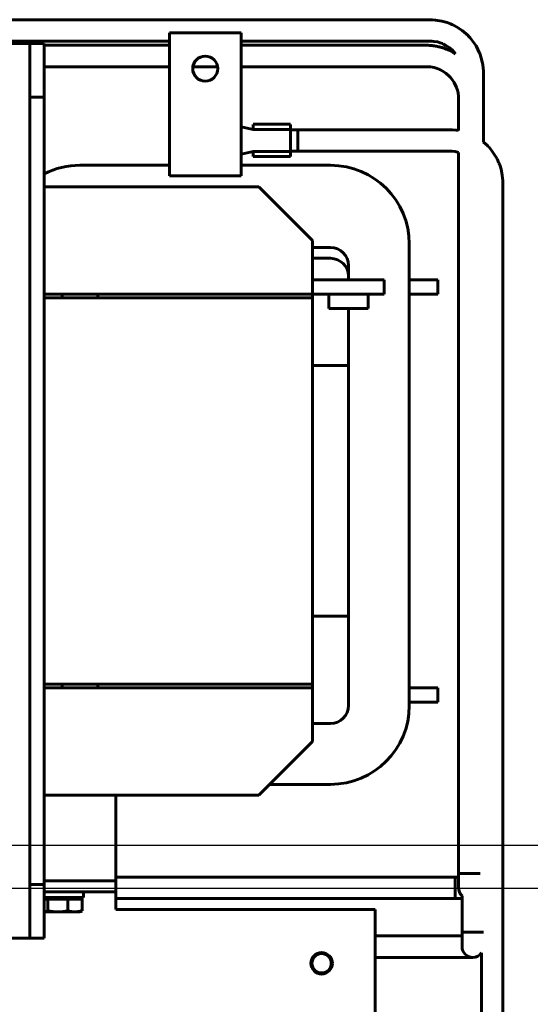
# Model space of a CAD drawing. Header units: millimetres. Extents: x 0 to 297, y 0 to 420.
# Tile 11 of 13: x 184 to 220, y 276 to 344. Entities that reach past the tile are written whole.
import ezdxf

# ---------------------------------------------------------------- set-up
doc = ezdxf.new("R2010")
doc.units = ezdxf.units.MM
doc.linetypes.add('K5LT_BASIC', pattern=[0])
doc.linetypes.add('K5LT_THIN', pattern=[0])
doc.layers.add('Системный слой', color=7, linetype='Continuous')
doc.styles.add('KDIMTEXTSTYLE', font='GOST_AU.SHX', dxfattribs={"width": 0.96, "oblique": 15, "height": 5})
doc.dimstyles.new('KDIMSTYLE (0.25)', dxfattribs={"dimtxt": 5, "dimasz": 1, "dimexe": 2, "dimexo": 0, "dimgap": 1, "dimtad": 1, "dimlfac": 4, "dimtxsty": 'KDIMTEXTSTYLE', "dimsah": 1, "dimcen": 0, "dimdle": 1, "dimadec": 0, "dimazin": 0, "dimtfac": 0.667, "dimtmove": 0, "dimatfit": 3, "dimfxl": 1, "dimtvp": 1, "dimtolj": 1, "dimtzin": 0, "dimarcsym": 0})

# ---------------------------------------------------------------- blocks, each defined once
blk = doc.blocks.new('U88')
at = {"layer": 'Системный слой', "color": 150, "linetype": 'K5LT_BASIC', "lineweight": 60, "true_color": 0x0080ff}
blk.add_line((211.079, 326.253), (212.329, 326.253), dxfattribs=at)
blk = doc.blocks.new('U89')
at = {"layer": 'Системный слой', "color": 150, "linetype": 'K5LT_BASIC', "lineweight": 60, "true_color": 0x0080ff}
blk.add_line((211.079, 325.253), (212.329, 325.253), dxfattribs=at)
blk = doc.blocks.new('U90')
at = {"layer": 'Системный слой', "color": 150, "linetype": 'K5LT_BASIC', "lineweight": 60, "true_color": 0x0080ff}
blk.add_line((211.079, 297.753), (212.329, 297.753), dxfattribs=at)
blk = doc.blocks.new('U91')
at = {"layer": 'Системный слой', "color": 150, "linetype": 'K5LT_BASIC', "lineweight": 60, "true_color": 0x0080ff}
blk.add_line((211.079, 296.753), (212.329, 296.753), dxfattribs=at)
blk = doc.blocks.new('U93')
at = {"layer": 'Системный слой', "color": 150, "linetype": 'K5LT_BASIC', "lineweight": 60, "true_color": 0x0080ff}
blk.add_line((204.329, 297.753), (185.579, 297.753), dxfattribs=at)
blk = doc.blocks.new('U94')
at = {"layer": 'Системный слой', "color": 150, "linetype": 'K5LT_BASIC', "lineweight": 60, "true_color": 0x0080ff}
blk.add_line((200.579, 290.253), (185.579, 290.253), dxfattribs=at)
blk = doc.blocks.new('U95')
at = {"layer": 'Системный слой', "color": 150, "linetype": 'K5LT_BASIC', "lineweight": 60, "true_color": 0x0080ff}
for p, q in [((185.595, 282.105), (185.579, 282.108)), ((185.612, 282.103), (185.595, 282.105)), ((185.628, 282.103), (185.612, 282.103))]:
    blk.add_line(p, q, dxfattribs=at)
blk = doc.blocks.new('U96')
at = {"layer": 'Системный слой', "color": 150, "linetype": 'K5LT_BASIC', "lineweight": 60, "true_color": 0x0080ff}
for p, q in [((200.166, 336.762), (200.166, 337.112)), ((200.166, 334.862), (200.166, 335.212))]:
    blk.add_line(p, q, dxfattribs=at)
blk = doc.blocks.new('U97')
at = {"layer": 'Системный слой', "color": 150, "linetype": 'K5LT_BASIC', "lineweight": 60, "true_color": 0x0080ff}
for p, q in [((202.791, 336.762), (202.791, 337.112)), ((202.791, 334.862), (202.791, 335.212))]:
    blk.add_line(p, q, dxfattribs=at)
blk = doc.blocks.new('U98')
at = {"layer": 'Системный слой', "color": 150, "linetype": 'K5LT_BASIC', "lineweight": 60, "true_color": 0x0080ff}
for p, q in [((203.291, 336.737), (203.291, 335.987)), ((203.291, 335.987), (203.291, 335.237))]:
    blk.add_line(p, q, dxfattribs=at)
blk = doc.blocks.new('U109')
at = {"layer": 'Системный слой', "color": 150, "linetype": 'K5LT_BASIC', "lineweight": 60, "true_color": 0x0080ff}
blk.add_line((185.579, 325.003), (204.329, 325.003), dxfattribs=at)
blk = doc.blocks.new('U110')
at = {"layer": 'Системный слой', "color": 150, "linetype": 'K5LT_BASIC', "lineweight": 60, "true_color": 0x0080ff}
blk.add_line((185.579, 298.003), (204.329, 298.003), dxfattribs=at)
blk = doc.blocks.new('U111')
at = {"layer": 'Системный слой', "color": 150, "linetype": 'K5LT_BASIC', "lineweight": 60, "true_color": 0x0080ff}
for p, q in [((206.829, 326.253), (206.829, 326.503)), ((206.829, 320.253), (206.829, 324.253))]:
    blk.add_line(p, q, dxfattribs=at)
blk = doc.blocks.new('U112')
at = {"layer": 'Системный слой', "color": 150, "linetype": 'K5LT_BASIC', "lineweight": 60, "true_color": 0x0080ff}
blk.add_line((185.579, 332.753), (200.579, 332.753), dxfattribs=at)
blk = doc.blocks.new('U113')
at = {"layer": 'Системный слой', "color": 150, "linetype": 'K5LT_BASIC', "lineweight": 60, "true_color": 0x0080ff}
for p, q in [((138.079, 325.253), (134.329, 325.253)), ((154.329, 325.253), (150.579, 325.253)), ((173.079, 325.253), (169.329, 325.253)), ((189.329, 325.253), (185.579, 325.253))]:
    blk.add_line(p, q, dxfattribs=at)
blk = doc.blocks.new('U115')
at = {"layer": 'Системный слой', "color": 150, "linetype": 'K5LT_BASIC', "lineweight": 60, "true_color": 0x0080ff}
for p, q in [((150.68, 284.479), (150.579, 284.461)), ((150.99, 284.517), (150.68, 284.479)), ((151.139, 284.526), (150.99, 284.517)), ((151.212, 284.529), (151.139, 284.526)), ((151.248, 284.529), (151.212, 284.529)), ((151.266, 284.529), (151.248, 284.529)), ((151.449, 284.529), (151.266, 284.529)), ((151.624, 284.529), (151.449, 284.529)), ((151.737, 284.529), (151.624, 284.529)), ((151.81, 284.529), (151.737, 284.529)), ((151.859, 284.529), (151.81, 284.529)), ((151.892, 284.529), (151.859, 284.529)), ((151.913, 284.529), (151.892, 284.529)), ((151.928, 284.529), (151.913, 284.529)), ((151.938, 284.529), (151.928, 284.529)), ((151.959, 284.529), (151.938, 284.529)), ((151.999, 284.529), (151.959, 284.529)), ((152.081, 284.529), (151.999, 284.529)), ((152.247, 284.529), (152.081, 284.529)), ((158.158, 284.529), (152.247, 284.529)), ((165.619, 284.529), (158.158, 284.529)), ((173.079, 284.529), (165.619, 284.529)), ((181.642, 284.529), (177.015, 284.529)), ((214.273, 284.529), (190.579, 284.529))]:
    blk.add_line(p, q, dxfattribs=at)
blk = doc.blocks.new('U116')
at = {"layer": 'Системный слой', "color": 150, "linetype": 'K5LT_BASIC', "lineweight": 60, "true_color": 0x0080ff}
for p, q in [((185.579, 341.136), (194.329, 341.136)), ((195.964, 341.136), (197.693, 341.136)), ((199.329, 341.136), (205.951, 341.136)), ((205.951, 341.136), (211.228, 341.136)), ((211.228, 341.136), (211.413, 341.136)), ((211.413, 341.136), (211.507, 341.136)), ((211.507, 341.136), (211.554, 341.136)), ((211.554, 341.136), (211.578, 341.136)), ((211.578, 341.136), (211.59, 341.136)), ((211.59, 341.136), (211.607, 341.136)), ((211.607, 341.136), (211.632, 341.136)), ((211.632, 341.136), (211.67, 341.136)), ((211.67, 341.136), (211.726, 341.136)), ((211.726, 341.136), (211.81, 341.136)), ((211.81, 341.136), (211.934, 341.136)), ((211.934, 341.136), (212.113, 341.136)), ((212.113, 341.136), (212.284, 341.136)), ((212.284, 341.136), (212.303, 341.136)), ((212.303, 341.136), (212.341, 341.135)), ((212.341, 341.135), (212.416, 341.132)), ((212.416, 341.132), (212.556, 341.121)), ((212.556, 341.121), (212.814, 341.073)), ((212.814, 341.073), (213.015, 341.011)), ((213.015, 341.011), (213.143, 340.961)), ((213.143, 340.961), (213.159, 340.954)), ((213.159, 340.954), (213.192, 340.94)), ((213.192, 340.94), (213.256, 340.91)), ((213.256, 340.91), (213.382, 340.843)), ((213.382, 340.843), (213.621, 340.688)), ((213.621, 340.688), (213.871, 340.471)), ((213.871, 340.471), (213.883, 340.458)), ((213.883, 340.458), (213.908, 340.432)), ((213.908, 340.432), (213.956, 340.38)), ((213.956, 340.38), (214.047, 340.27)), ((214.047, 340.27), (214.208, 340.035)), ((214.208, 340.035), (214.355, 339.739)), ((214.355, 339.739), (214.362, 339.722)), ((214.362, 339.722), (214.375, 339.69)), ((214.375, 339.69), (214.399, 339.625)), ((214.399, 339.625), (214.442, 339.496)), ((214.442, 339.496), (214.488, 339.302)), ((214.488, 339.302), (214.519, 339.045)), ((214.519, 339.045), (214.523, 338.878)), ((214.523, 338.878), (214.523, 338.86)), ((214.523, 338.86), (214.523, 338.824)), ((214.523, 338.824), (214.523, 338.748)), ((214.523, 338.748), (214.523, 338.587)), ((214.523, 338.587), (214.523, 338.451)), ((214.523, 338.451), (214.523, 338.382)), ((214.523, 338.382), (214.523, 338.347)), ((214.523, 338.347), (214.523, 338.33)), ((214.523, 338.33), (214.523, 338.32)), ((214.523, 338.32), (214.523, 338.306)), ((214.523, 338.306), (214.523, 338.284)), ((214.523, 338.284), (214.523, 338.252)), ((214.523, 338.252), (214.523, 338.204)), ((214.523, 338.204), (214.523, 338.133)), ((214.523, 338.133), (214.523, 338.029)), ((214.523, 338.029), (214.523, 338.008)), ((214.523, 338.008), (214.523, 337.967)), ((214.523, 337.967), (214.523, 337.886)), ((214.523, 337.886), (214.523, 337.722)), ((214.523, 337.722), (214.523, 337.396)), ((214.523, 337.396), (214.523, 336.742)), ((214.523, 336.742), (214.523, 336.676)), ((214.523, 335.143), (214.523, 284.779))]:
    blk.add_line(p, q, dxfattribs=at)
blk = doc.blocks.new('U117')
at = {"layer": 'Системный слой', "color": 150, "linetype": 'K5LT_BASIC', "lineweight": 60, "true_color": 0x0080ff}
for p, q in [((150.592, 282.926), (150.579, 282.921)), ((150.601, 282.929), (150.592, 282.926)), ((150.608, 282.931), (150.601, 282.929)), ((150.612, 282.932), (150.608, 282.931)), ((150.615, 282.933), (150.612, 282.932)), ((150.617, 282.934), (150.615, 282.933)), ((150.619, 282.935), (150.617, 282.934)), ((150.622, 282.935), (150.619, 282.935)), ((150.625, 282.936), (150.622, 282.935)), ((150.628, 282.937), (150.625, 282.936)), ((150.714, 282.962), (150.628, 282.937)), ((150.786, 282.98), (150.714, 282.962)), ((150.822, 282.987), (150.786, 282.98)), ((150.84, 282.991), (150.822, 282.987)), ((150.849, 282.993), (150.84, 282.991)), ((150.854, 282.994), (150.849, 282.993)), ((150.931, 283.006), (150.854, 282.994)), ((150.998, 283.015), (150.931, 283.006)), ((151.031, 283.018), (150.998, 283.015)), ((151.047, 283.02), (151.031, 283.018)), ((151.055, 283.021), (151.047, 283.02)), ((151.06, 283.021), (151.055, 283.021)), ((151.068, 283.022), (151.06, 283.021)), ((151.164, 283.027), (151.068, 283.022)), ((151.213, 283.029), (151.164, 283.027)), ((151.238, 283.029), (151.213, 283.029)), ((151.25, 283.029), (151.238, 283.029)), ((151.256, 283.029), (151.25, 283.029)), ((151.456, 283.029), (151.256, 283.029)), ((151.573, 283.029), (151.456, 283.029)), ((151.633, 283.029), (151.573, 283.029)), ((151.664, 283.029), (151.633, 283.029)), ((151.679, 283.029), (151.664, 283.029)), ((151.687, 283.029), (151.679, 283.029)), ((151.717, 283.029), (151.687, 283.029)), ((151.759, 283.029), (151.717, 283.029)), ((151.788, 283.029), (151.759, 283.029)), ((151.807, 283.029), (151.788, 283.029)), ((151.82, 283.029), (151.807, 283.029)), ((151.843, 283.029), (151.82, 283.029)), ((151.853, 283.029), (151.843, 283.029)), ((151.873, 283.029), (151.853, 283.029)), ((151.912, 283.029), (151.873, 283.029)), ((151.949, 283.029), (151.912, 283.029)), ((151.968, 283.029), (151.949, 283.029)), ((151.977, 283.029), (151.968, 283.029)), ((151.981, 283.029), (151.977, 283.029)), ((152.053, 283.029), (151.981, 283.029)), ((152.091, 283.029), (152.053, 283.029)), ((152.111, 283.029), (152.091, 283.029)), ((152.12, 283.029), (152.111, 283.029)), ((152.125, 283.029), (152.12, 283.029)), ((152.127, 283.029), (152.125, 283.029)), ((152.142, 283.029), (152.127, 283.029)), ((152.171, 283.029), (152.142, 283.029)), ((152.185, 283.029), (152.171, 283.029)), ((152.193, 283.029), (152.185, 283.029)), ((152.196, 283.029), (152.193, 283.029)), ((152.198, 283.029), (152.196, 283.029)), ((152.209, 283.029), (152.198, 283.029)), ((152.222, 283.029), (152.209, 283.029)), ((152.228, 283.029), (152.222, 283.029)), ((152.231, 283.029), (152.228, 283.029)), ((152.234, 283.029), (152.231, 283.029)), ((152.239, 283.029), (152.234, 283.029)), ((152.253, 283.029), (152.239, 283.029)), ((152.261, 283.029), (152.253, 283.029)), ((152.266, 283.029), (152.261, 283.029)), ((152.268, 283.029), (152.266, 283.029)), ((152.331, 283.029), (152.268, 283.029)), ((152.369, 283.029), (152.331, 283.029)), ((152.389, 283.029), (152.369, 283.029)), ((152.398, 283.029), (152.389, 283.029)), ((152.403, 283.029), (152.398, 283.029)), ((152.517, 283.029), (152.403, 283.029)), ((152.618, 283.029), (152.517, 283.029)), ((152.668, 283.029), (152.618, 283.029)), ((152.693, 283.029), (152.668, 283.029)), ((152.705, 283.029), (152.693, 283.029)), ((152.711, 283.029), (152.705, 283.029)), ((153.027, 283.029), (152.711, 283.029)), ((153.328, 283.029), (153.027, 283.029)), ((153.447, 283.029), (153.328, 283.029)), ((153.585, 283.029), (153.447, 283.029)), ((153.655, 283.029), (153.585, 283.029)), ((153.69, 283.029), (153.655, 283.029)), ((153.707, 283.029), (153.69, 283.029)), ((153.716, 283.029), (153.707, 283.029)), ((153.785, 283.029), (153.716, 283.029)), ((158.064, 283.029), (153.785, 283.029)), ((165.574, 283.029), (158.064, 283.029)), ((173.079, 283.029), (165.574, 283.029)), ((214.273, 283.029), (190.579, 283.029))]:
    blk.add_line(p, q, dxfattribs=at)
blk = doc.blocks.new('U118')
at = {"layer": 'Системный слой', "color": 150, "linetype": 'K5LT_BASIC', "lineweight": 60, "true_color": 0x0080ff}
for p, q in [((185.579, 342.636), (194.329, 342.636)), ((199.329, 342.636), (204.356, 342.636)), ((204.356, 342.636), (207.78, 342.636)), ((207.78, 342.636), (207.832, 342.636)), ((207.832, 342.636), (207.86, 342.636)), ((207.86, 342.636), (207.865, 342.636)), ((207.865, 342.636), (207.874, 342.636)), ((207.874, 342.636), (207.894, 342.636)), ((207.894, 342.636), (207.933, 342.636)), ((207.933, 342.636), (208.011, 342.636)), ((208.011, 342.636), (208.075, 342.636)), ((208.075, 342.636), (208.079, 342.636)), ((208.079, 342.636), (208.086, 342.636)), ((208.086, 342.636), (208.1, 342.636)), ((208.1, 342.636), (208.128, 342.636)), ((208.128, 342.636), (208.144, 342.636)), ((208.144, 342.636), (208.147, 342.636)), ((208.147, 342.636), (208.153, 342.636)), ((208.153, 342.636), (208.164, 342.636)), ((208.164, 342.636), (208.186, 342.636)), ((208.186, 342.636), (208.23, 342.636)), ((208.23, 342.636), (208.318, 342.636)), ((208.318, 342.636), (208.358, 342.636)), ((208.358, 342.636), (208.438, 342.636)), ((208.438, 342.636), (208.597, 342.636)), ((208.597, 342.636), (208.916, 342.636)), ((208.916, 342.636), (209.555, 342.636)), ((209.555, 342.636), (209.886, 342.636)), ((209.886, 342.636), (210.025, 342.636)), ((210.025, 342.636), (210.032, 342.636)), ((210.032, 342.636), (210.044, 342.636)), ((210.044, 342.636), (210.069, 342.636)), ((210.069, 342.636), (210.12, 342.636)), ((210.12, 342.636), (210.139, 342.636)), ((210.139, 342.636), (210.141, 342.636)), ((210.141, 342.636), (210.145, 342.636)), ((210.145, 342.636), (210.153, 342.636)), ((210.153, 342.636), (210.167, 342.636)), ((210.167, 342.636), (210.169, 342.636)), ((210.169, 342.636), (210.171, 342.636)), ((210.171, 342.636), (210.177, 342.636)), ((210.177, 342.636), (210.187, 342.636)), ((210.187, 342.636), (210.196, 342.636)), ((210.196, 342.636), (210.198, 342.636)), ((210.198, 342.636), (210.201, 342.636)), ((210.201, 342.636), (210.206, 342.636)), ((210.206, 342.636), (210.218, 342.636)), ((210.218, 342.636), (210.241, 342.636)), ((210.241, 342.636), (210.254, 342.636)), ((210.254, 342.636), (210.256, 342.636)), ((210.256, 342.636), (210.26, 342.636)), ((210.26, 342.636), (210.269, 342.636)), ((210.269, 342.636), (210.287, 342.636)), ((210.287, 342.636), (210.323, 342.636)), ((210.323, 342.636), (210.369, 342.636)), ((210.369, 342.636), (210.373, 342.636)), ((210.373, 342.636), (210.38, 342.636)), ((210.38, 342.636), (210.396, 342.636)), ((210.396, 342.636), (210.427, 342.636)), ((210.427, 342.636), (210.49, 342.636)), ((210.49, 342.636), (210.598, 342.636)), ((210.598, 342.636), (210.605, 342.636)), ((210.605, 342.636), (210.62, 342.636)), ((210.62, 342.636), (210.649, 342.636)), ((210.649, 342.636), (210.706, 342.636)), ((210.706, 342.636), (210.822, 342.636)), ((210.822, 342.636), (211.043, 342.636)), ((211.043, 342.636), (211.049, 342.636)), ((211.049, 342.636), (211.06, 342.636)), ((211.06, 342.636), (211.081, 342.636)), ((211.081, 342.636), (211.107, 342.636)), ((211.107, 342.636), (211.109, 342.636)), ((211.109, 342.636), (211.113, 342.636)), ((211.113, 342.636), (211.121, 342.636)), ((211.121, 342.636), (211.137, 342.636)), ((211.137, 342.636), (211.169, 342.636)), ((211.169, 342.636), (211.207, 342.636)), ((211.207, 342.636), (211.208, 342.636)), ((211.208, 342.636), (211.211, 342.636)), ((211.211, 342.636), (211.215, 342.636)), ((211.215, 342.636), (211.221, 342.636)), ((211.221, 342.636), (211.229, 342.636)), ((211.229, 342.636), (211.23, 342.636)), ((211.23, 342.636), (211.232, 342.636)), ((211.232, 342.636), (211.235, 342.636)), ((211.235, 342.636), (211.242, 342.636)), ((211.242, 342.636), (211.254, 342.636)), ((211.254, 342.636), (211.256, 342.636)), ((211.256, 342.636), (211.258, 342.636)), ((211.258, 342.636), (211.263, 342.636)), ((211.263, 342.636), (211.272, 342.636)), ((211.272, 342.636), (211.291, 342.636)), ((211.291, 342.636), (211.303, 342.636)), ((211.303, 342.636), (211.305, 342.636)), ((211.305, 342.636), (211.308, 342.636)), ((211.308, 342.636), (211.315, 342.636)), ((211.315, 342.636), (211.329, 342.636)), ((211.329, 342.636), (211.356, 342.636)), ((211.356, 342.636), (211.4, 342.636)), ((211.4, 342.636), (211.403, 342.636)), ((211.403, 342.636), (211.41, 342.636)), ((211.41, 342.636), (211.422, 342.636)), ((211.422, 342.636), (211.447, 342.636)), ((211.447, 342.636), (211.498, 342.636)), ((211.498, 342.636), (211.537, 342.636)), ((211.537, 342.636), (211.557, 342.636)), ((211.557, 342.636), (211.582, 342.636)), ((211.582, 342.636), (211.607, 342.636)), ((211.607, 342.636), (211.63, 342.636)), ((211.63, 342.636), (211.664, 342.636)), ((211.664, 342.636), (211.716, 342.636)), ((211.716, 342.636), (211.794, 342.636)), ((211.794, 342.636), (211.913, 342.636)), ((211.913, 342.636), (211.974, 342.636)), ((211.974, 342.636), (211.982, 342.636)), ((211.982, 342.636), (211.996, 342.636)), ((211.996, 342.636), (212.025, 342.636)), ((212.025, 342.636), (212.084, 342.636)), ((212.084, 342.636), (212.204, 342.636)), ((212.204, 342.636), (212.289, 342.636)), ((212.289, 342.636), (212.296, 342.636)), ((212.296, 342.636), (212.308, 342.636)), ((212.308, 342.636), (212.334, 342.635)), ((212.334, 342.635), (212.385, 342.634)), ((212.385, 342.634), (212.49, 342.629)), ((212.49, 342.629), (212.585, 342.621)), ((212.585, 342.621), (212.592, 342.621)), ((212.592, 342.621), (212.605, 342.619)), ((212.605, 342.619), (212.631, 342.617)), ((212.631, 342.617), (212.684, 342.611)), ((212.684, 342.611), (212.789, 342.597)), ((212.789, 342.597), (212.923, 342.576)), ((212.923, 342.576), (212.931, 342.574)), ((212.931, 342.574), (212.948, 342.571)), ((212.948, 342.571), (212.981, 342.565)), ((212.981, 342.565), (213.047, 342.551)), ((213.047, 342.551), (213.178, 342.522)), ((213.178, 342.522), (213.389, 342.464)), ((213.389, 342.464), (213.398, 342.461)), ((213.398, 342.461), (213.416, 342.456)), ((213.416, 342.456), (213.45, 342.445)), ((213.45, 342.445), (213.519, 342.422)), ((213.519, 342.422), (213.651, 342.373)), ((213.651, 342.373), (213.786, 342.317)), ((213.786, 342.317), (213.794, 342.314)), ((213.794, 342.314), (213.809, 342.307)), ((213.809, 342.307), (213.84, 342.293)), ((213.84, 342.293), (213.901, 342.264)), ((213.901, 342.264), (214.022, 342.203)), ((214.022, 342.203), (214.151, 342.132)), ((214.151, 342.132), (214.156, 342.129)), ((214.156, 342.129), (214.167, 342.123)), ((214.167, 342.123), (214.188, 342.11)), ((214.188, 342.11), (214.221, 342.091)), ((214.221, 342.091), (214.269, 342.061)), ((214.269, 342.061), (214.305, 342.038))]:
    blk.add_line(p, q, dxfattribs=at)
blk = doc.blocks.new('U119')
at = {"layer": 'Системный слой', "color": 150, "linetype": 'K5LT_BASIC', "lineweight": 60, "true_color": 0x0080ff}
for p, q in [((185.579, 342.636), (194.329, 342.636)), ((199.329, 342.636), (204.357, 342.636)), ((204.357, 342.636), (209.384, 342.636)), ((209.384, 342.636), (209.982, 342.636)), ((209.982, 342.636), (210.139, 342.636)), ((210.139, 342.636), (210.142, 342.636)), ((210.142, 342.636), (210.147, 342.636)), ((210.147, 342.636), (210.157, 342.636)), ((210.157, 342.636), (210.178, 342.636)), ((210.178, 342.636), (210.18, 342.636)), ((210.18, 342.636), (210.183, 342.636)), ((210.183, 342.636), (210.188, 342.636)), ((210.188, 342.636), (210.199, 342.636)), ((210.199, 342.636), (210.219, 342.636)), ((210.219, 342.636), (210.22, 342.636)), ((210.22, 342.636), (210.224, 342.636)), ((210.224, 342.636), (210.232, 342.636)), ((210.232, 342.636), (210.247, 342.636)), ((210.247, 342.636), (210.278, 342.636)), ((210.278, 342.636), (210.299, 342.636)), ((210.299, 342.636), (210.302, 342.636)), ((210.302, 342.636), (210.308, 342.636)), ((210.308, 342.636), (210.321, 342.636)), ((210.321, 342.636), (210.347, 342.636)), ((210.347, 342.636), (210.398, 342.636)), ((210.398, 342.636), (210.5, 342.636)), ((210.5, 342.636), (210.705, 342.636)), ((210.705, 342.636), (210.883, 342.636)), ((210.883, 342.636), (211.044, 342.636)), ((211.044, 342.636), (211.111, 342.636)), ((211.111, 342.636), (211.116, 342.636)), ((211.116, 342.636), (211.126, 342.636)), ((211.126, 342.636), (211.145, 342.636)), ((211.145, 342.636), (211.184, 342.636)), ((211.184, 342.636), (211.205, 342.636)), ((211.205, 342.636), (211.207, 342.636)), ((211.207, 342.636), (211.208, 342.636)), ((211.208, 342.636), (211.21, 342.636)), ((211.21, 342.636), (211.212, 342.636)), ((211.212, 342.636), (211.215, 342.636)), ((211.215, 342.636), (211.22, 342.636)), ((211.22, 342.636), (211.226, 342.636)), ((211.226, 342.636), (211.229, 342.636)), ((211.229, 342.636), (211.23, 342.636)), ((211.23, 342.636), (211.232, 342.636)), ((211.232, 342.636), (211.237, 342.636)), ((211.237, 342.636), (211.245, 342.636)), ((211.245, 342.636), (211.252, 342.636)), ((211.252, 342.636), (211.254, 342.636)), ((211.254, 342.636), (211.256, 342.636)), ((211.256, 342.636), (211.261, 342.636)), ((211.261, 342.636), (211.271, 342.636)), ((211.271, 342.636), (211.29, 342.636)), ((211.29, 342.636), (211.3, 342.636)), ((211.3, 342.636), (211.301, 342.636)), ((211.301, 342.636), (211.304, 342.636)), ((211.304, 342.636), (211.311, 342.636)), ((211.311, 342.636), (211.323, 342.636)), ((211.323, 342.636), (211.349, 342.636)), ((211.349, 342.636), (211.393, 342.636)), ((211.393, 342.636), (211.396, 342.636)), ((211.396, 342.636), (211.401, 342.636)), ((211.401, 342.636), (211.413, 342.636)), ((211.413, 342.636), (211.437, 342.636)), ((211.437, 342.636), (211.484, 342.636)), ((211.484, 342.636), (211.567, 342.636)), ((211.567, 342.636), (211.575, 342.636)), ((211.575, 342.636), (211.581, 342.636)), ((211.581, 342.636), (211.593, 342.636)), ((211.593, 342.636), (211.616, 342.636)), ((211.616, 342.636), (211.663, 342.636)), ((211.663, 342.636), (211.757, 342.636)), ((211.757, 342.636), (211.946, 342.636)), ((211.946, 342.636), (211.953, 342.636)), ((211.953, 342.636), (211.968, 342.636)), ((211.968, 342.636), (211.997, 342.636)), ((211.997, 342.636), (212.057, 342.636)), ((212.057, 342.636), (212.177, 342.636)), ((212.177, 342.636), (212.281, 342.636)), ((212.281, 342.636), (212.288, 342.636)), ((212.288, 342.636), (212.301, 342.636)), ((212.301, 342.636), (212.327, 342.635)), ((212.327, 342.635), (212.379, 342.634)), ((212.379, 342.634), (212.483, 342.629)), ((212.483, 342.629), (212.562, 342.623)), ((212.562, 342.623), (212.568, 342.623)), ((212.568, 342.623), (212.58, 342.622)), ((212.58, 342.622), (212.604, 342.619)), ((212.604, 342.619), (212.652, 342.614)), ((212.652, 342.614), (212.747, 342.603)), ((212.747, 342.603), (212.868, 342.585)), ((212.868, 342.585), (212.876, 342.584)), ((212.876, 342.584), (212.892, 342.581)), ((212.892, 342.581), (212.924, 342.575)), ((212.924, 342.575), (212.988, 342.563)), ((212.988, 342.563), (213.116, 342.536)), ((213.116, 342.536), (213.347, 342.477)), ((213.347, 342.477), (213.356, 342.474)), ((213.356, 342.474), (213.374, 342.469)), ((213.374, 342.469), (213.409, 342.458)), ((213.409, 342.458), (213.48, 342.435)), ((213.48, 342.435), (213.618, 342.386)), ((213.618, 342.386), (213.727, 342.343)), ((213.727, 342.343), (213.734, 342.34)), ((213.734, 342.34), (213.749, 342.333)), ((213.749, 342.333), (213.779, 342.321)), ((213.779, 342.321), (213.837, 342.294)), ((213.837, 342.294), (213.954, 342.238)), ((213.954, 342.238), (214.08, 342.172)), ((214.08, 342.172), (214.086, 342.169)), ((214.086, 342.169), (214.098, 342.162)), ((214.098, 342.162), (214.121, 342.149)), ((214.121, 342.149), (214.168, 342.122)), ((214.168, 342.122), (214.261, 342.065)), ((214.261, 342.065), (214.305, 342.038))]:
    blk.add_line(p, q, dxfattribs=at)
blk = doc.blocks.new('U120')
at = {"layer": 'Системный слой', "color": 150, "linetype": 'K5LT_BASIC', "lineweight": 60, "true_color": 0x0080ff}
for p, q in [((188.079, 334.253), (194.329, 334.253)), ((199.329, 334.253), (205.579, 334.253))]:
    blk.add_line(p, q, dxfattribs=at)
blk = doc.blocks.new('U121')
at = {"layer": 'Системный слой', "color": 150, "linetype": 'K5LT_BASIC', "lineweight": 60, "true_color": 0x0080ff}
for p, q in [((206.829, 327.253), (206.829, 326.253)), ((206.829, 324.253), (206.829, 296.503))]:
    blk.add_line(p, q, dxfattribs=at)
blk = doc.blocks.new('U122')
at = {"layer": 'Системный слой', "color": 150, "linetype": 'K5LT_BASIC', "lineweight": 60, "true_color": 0x0080ff}
for p, q in [((186.829, 325.003), (186.829, 325.253)), ((186.829, 297.753), (186.829, 298.003))]:
    blk.add_line(p, q, dxfattribs=at)
blk = doc.blocks.new('U123')
at = {"layer": 'Системный слой', "color": 150, "linetype": 'K5LT_BASIC', "lineweight": 60, "true_color": 0x0080ff}
for p, q in [((179.7, 343.851), (180.069, 344.056)), ((180.069, 344.056), (180.227, 344.128)), ((180.227, 344.128), (180.255, 344.139)), ((180.255, 344.139), (180.312, 344.162)), ((180.312, 344.162), (180.428, 344.205)), ((180.428, 344.205), (180.667, 344.279)), ((180.667, 344.279), (181.089, 344.371)), ((181.089, 344.371), (181.501, 344.417)), ((181.501, 344.417), (181.695, 344.422)), ((181.695, 344.422), (181.719, 344.422)), ((181.719, 344.422), (181.767, 344.422)), ((181.767, 344.422), (181.86, 344.422)), ((181.86, 344.422), (182.039, 344.422)), ((182.039, 344.422), (182.198, 344.422)), ((182.198, 344.422), (182.276, 344.422)), ((182.276, 344.422), (182.315, 344.422)), ((182.315, 344.422), (182.334, 344.422)), ((182.334, 344.422), (182.344, 344.422)), ((182.344, 344.422), (182.359, 344.422)), ((182.359, 344.422), (182.38, 344.422)), ((182.38, 344.422), (182.412, 344.422)), ((182.412, 344.422), (182.46, 344.422)), ((182.46, 344.422), (182.533, 344.422)), ((182.533, 344.422), (182.644, 344.422)), ((182.644, 344.422), (182.813, 344.422)), ((182.813, 344.422), (182.989, 344.422)), ((182.989, 344.422), (183.34, 344.422)), ((183.34, 344.422), (184.042, 344.422)), ((184.042, 344.422), (185.447, 344.422)), ((185.447, 344.422), (188.256, 344.422)), ((188.256, 344.422), (193.875, 344.422)), ((193.875, 344.422), (205.113, 344.422)), ((205.113, 344.422), (211.563, 344.422)), ((211.563, 344.422), (211.725, 344.422)), ((211.725, 344.422), (211.805, 344.422)), ((211.805, 344.422), (211.844, 344.422)), ((211.844, 344.422), (211.864, 344.422)), ((211.864, 344.422), (211.875, 344.422)), ((211.875, 344.422), (211.889, 344.422)), ((211.889, 344.422), (211.91, 344.422)), ((211.91, 344.422), (211.942, 344.422)), ((211.942, 344.422), (211.99, 344.422)), ((211.99, 344.422), (212.062, 344.422)), ((212.062, 344.422), (212.172, 344.422)), ((212.172, 344.422), (212.344, 344.422)), ((212.344, 344.422), (212.53, 344.422)), ((212.53, 344.422), (212.554, 344.422)), ((212.554, 344.422), (212.604, 344.421)), ((212.604, 344.421), (212.705, 344.417)), ((212.705, 344.417), (212.913, 344.399)), ((212.913, 344.399), (213.344, 344.326)), ((213.344, 344.326), (213.732, 344.219)), ((213.732, 344.219), (213.965, 344.131)), ((213.965, 344.131), (213.993, 344.12)), ((213.993, 344.12), (214.047, 344.096)), ((214.047, 344.096), (214.155, 344.046)), ((214.155, 344.046), (214.364, 343.935)), ((214.364, 343.935), (214.761, 343.676)), ((178.81, 343.093), (178.982, 343.273)), ((178.982, 343.273), (178.992, 343.284)), ((178.992, 343.284), (179.013, 343.304)), ((179.013, 343.304), (179.055, 343.346)), ((179.055, 343.346), (179.143, 343.429)), ((179.143, 343.429), (179.335, 343.591)), ((179.335, 343.591), (179.7, 343.851)), ((214.761, 343.676), (215.179, 343.313)), ((215.179, 343.313), (215.2, 343.292)), ((215.2, 343.292), (215.241, 343.25)), ((215.241, 343.25), (215.321, 343.162)), ((178.483, 342.753), (178.499, 342.769)), ((178.499, 342.769), (178.507, 342.778)), ((178.507, 342.778), (178.513, 342.784)), ((178.513, 342.784), (178.522, 342.793)), ((178.522, 342.793), (178.535, 342.807)), ((178.535, 342.807), (178.556, 342.829)), ((178.556, 342.829), (178.586, 342.86)), ((178.586, 342.86), (178.632, 342.908)), ((178.632, 342.908), (178.702, 342.981)), ((178.702, 342.981), (178.81, 343.093)), ((215.321, 343.162), (215.472, 342.98)), ((215.472, 342.98), (215.74, 342.589)), ((215.74, 342.589), (215.987, 342.094)), ((215.987, 342.094), (215.998, 342.066)), ((215.998, 342.066), (216.02, 342.01)), ((216.02, 342.01), (216.06, 341.897)), ((216.06, 341.897), (216.13, 341.663)), ((216.13, 341.663), (216.217, 341.258)), ((216.217, 341.258), (216.261, 340.861)), ((216.261, 340.861), (216.267, 340.662)), ((216.267, 340.662), (216.267, 340.638)), ((216.267, 340.638), (216.267, 340.591)), ((216.267, 340.591), (216.267, 340.5)), ((216.267, 340.5), (216.267, 340.326)), ((216.267, 340.326), (216.267, 340.172)), ((216.267, 340.172), (216.267, 340.096)), ((216.267, 340.096), (216.267, 340.058)), ((216.267, 340.058), (216.267, 340.039)), ((216.267, 340.039), (216.267, 340.029)), ((216.267, 340.029), (216.267, 340.015)), ((216.267, 340.015), (216.267, 339.995)), ((216.267, 339.995), (216.267, 339.963)), ((216.267, 339.963), (216.267, 339.916)), ((216.267, 339.916), (216.267, 339.845)), ((216.267, 339.845), (216.267, 339.737)), ((216.267, 339.737), (216.267, 339.573)), ((216.267, 339.573), (216.267, 339.402)), ((216.267, 339.402), (216.267, 339.059)), ((216.267, 339.059), (216.267, 338.374)), ((216.267, 338.374), (216.267, 337.003)), ((172.83, 337.01), (173.003, 337.113)), ((173.003, 337.113), (173.079, 337.166)), ((168.291, 336.737), (170.083, 336.737)), ((170.083, 336.737), (170.895, 336.737)), ((170.895, 336.737), (171.046, 336.737)), ((171.046, 336.737), (171.123, 336.737)), ((171.123, 336.737), (171.162, 336.737)), ((171.162, 336.737), (171.181, 336.737)), ((171.181, 336.737), (171.191, 336.737)), ((171.191, 336.737), (171.205, 336.737)), ((171.205, 336.737), (171.226, 336.737)), ((171.226, 336.737), (171.257, 336.737)), ((171.257, 336.737), (171.304, 336.737)), ((171.304, 336.737), (171.373, 336.737)), ((171.373, 336.737), (171.475, 336.737)), ((171.475, 336.737), (171.622, 336.737)), ((171.622, 336.737), (171.762, 336.737)), ((171.762, 336.737), (171.78, 336.737)), ((171.78, 336.737), (171.815, 336.738)), ((171.815, 336.738), (171.885, 336.74)), ((171.885, 336.74), (172.016, 336.751)), ((172.016, 336.751), (172.259, 336.791)), ((172.259, 336.791), (172.483, 336.858)), ((172.483, 336.858), (172.639, 336.92)), ((172.639, 336.92), (172.652, 336.925)), ((172.652, 336.925), (172.678, 336.937)), ((172.678, 336.937), (172.73, 336.961)), ((172.73, 336.961), (172.83, 337.01)), ((216.267, 337.003), (216.267, 335.872))]:
    blk.add_line(p, q, dxfattribs=at)
blk = doc.blocks.new('U124')
at = {"layer": 'Системный слой', "color": 150, "linetype": 'K5LT_BASIC', "lineweight": 60, "true_color": 0x0080ff}
for p, q in [((180.827, 342.753), (181.033, 342.829)), ((181.033, 342.829), (181.233, 342.88)), ((181.233, 342.88), (181.494, 342.916)), ((181.494, 342.916), (181.692, 342.922)), ((181.692, 342.922), (181.711, 342.922)), ((181.711, 342.922), (181.75, 342.922)), ((181.75, 342.922), (181.83, 342.922)), ((181.83, 342.922), (181.998, 342.922)), ((181.998, 342.922), (182.166, 342.922)), ((182.166, 342.922), (182.252, 342.922)), ((182.252, 342.922), (182.295, 342.922)), ((182.295, 342.922), (182.316, 342.922)), ((182.316, 342.922), (182.327, 342.922)), ((182.327, 342.922), (182.343, 342.922)), ((182.343, 342.922), (182.366, 342.922)), ((182.366, 342.922), (182.4, 342.922)), ((182.4, 342.922), (182.452, 342.922)), ((182.452, 342.922), (182.529, 342.922)), ((182.529, 342.922), (182.642, 342.922)), ((182.642, 342.922), (182.81, 342.922)), ((182.81, 342.922), (182.982, 342.922)), ((182.982, 342.922), (183.327, 342.922)), ((183.327, 342.922), (184.017, 342.922)), ((184.017, 342.922), (185.396, 342.922)), ((185.396, 342.922), (188.154, 342.922)), ((188.154, 342.922), (192.759, 342.922)), ((192.759, 342.922), (194.329, 342.922)), ((199.329, 342.922), (204.643, 342.922)), ((204.643, 342.922), (209.958, 342.922)), ((209.958, 342.922), (211.563, 342.922)), ((211.563, 342.922), (211.732, 342.922)), ((211.732, 342.922), (211.817, 342.922)), ((211.817, 342.922), (211.861, 342.922)), ((211.861, 342.922), (211.882, 342.922)), ((211.882, 342.922), (211.893, 342.922)), ((211.893, 342.922), (211.909, 342.922)), ((211.909, 342.922), (211.932, 342.922)), ((211.932, 342.922), (211.966, 342.922)), ((211.966, 342.922), (212.018, 342.922)), ((212.018, 342.922), (212.095, 342.922)), ((212.095, 342.922), (212.208, 342.922)), ((212.208, 342.922), (212.371, 342.922)), ((212.371, 342.922), (212.527, 342.922)), ((212.527, 342.922), (212.546, 342.922)), ((212.546, 342.922), (212.582, 342.922)), ((212.582, 342.922), (212.654, 342.919)), ((212.654, 342.919), (212.789, 342.908)), ((212.789, 342.908), (213.037, 342.865)), ((213.037, 342.865), (213.243, 342.803)), ((213.243, 342.803), (213.386, 342.748)), ((213.386, 342.748), (213.402, 342.741)), ((213.402, 342.741), (213.435, 342.726)), ((213.435, 342.726), (213.5, 342.696)), ((213.5, 342.696), (213.626, 342.63)), ((213.626, 342.63), (213.864, 342.474)), ((213.864, 342.474), (214.11, 342.261)), ((214.11, 342.261), (214.118, 342.253)), ((214.118, 342.253), (214.135, 342.235)), ((214.135, 342.235), (214.168, 342.201)), ((214.168, 342.201), (214.231, 342.129)), ((214.231, 342.129), (214.305, 342.038)), ((168.291, 335.237), (169.806, 335.237)), ((169.806, 335.237), (170.895, 335.237)), ((170.895, 335.237), (171.04, 335.237)), ((171.04, 335.237), (171.112, 335.237)), ((171.112, 335.237), (171.148, 335.237)), ((171.148, 335.237), (171.166, 335.237)), ((171.166, 335.237), (171.175, 335.237)), ((171.175, 335.237), (171.188, 335.237)), ((171.188, 335.237), (171.207, 335.237)), ((171.207, 335.237), (171.235, 335.237)), ((171.235, 335.237), (171.278, 335.237)), ((171.278, 335.237), (171.343, 335.237)), ((171.343, 335.237), (171.442, 335.237)), ((171.442, 335.237), (171.597, 335.237)), ((171.597, 335.237), (171.763, 335.237)), ((171.763, 335.237), (171.786, 335.237)), ((171.786, 335.237), (171.831, 335.238)), ((171.831, 335.238), (171.922, 335.242)), ((171.922, 335.242), (172.111, 335.257)), ((172.111, 335.257), (172.502, 335.317)), ((172.502, 335.317), (172.908, 335.422)), ((172.908, 335.422), (173.079, 335.481)), ((214.767, 283.226), (214.767, 280.668))]:
    blk.add_line(p, q, dxfattribs=at)
blk = doc.blocks.new('U129')
at = {"layer": 'Системный слой', "color": 150, "linetype": 'K5LT_BASIC', "lineweight": 60, "true_color": 0x0080ff}
for p, q in [((203.291, 335.237), (207.108, 335.237)), ((207.108, 335.237), (210.926, 335.237)), ((210.926, 335.237), (213.119, 335.237)), ((213.119, 335.237), (213.252, 335.237)), ((213.252, 335.237), (213.32, 335.237)), ((213.32, 335.237), (213.354, 335.237)), ((213.354, 335.237), (213.371, 335.237)), ((213.371, 335.237), (213.38, 335.237)), ((213.38, 335.237), (213.392, 335.237)), ((213.392, 335.237), (213.41, 335.237)), ((213.41, 335.237), (213.437, 335.237)), ((213.437, 335.237), (213.478, 335.237)), ((213.478, 335.237), (213.539, 335.237)), ((213.539, 335.237), (213.629, 335.237)), ((213.629, 335.237), (213.759, 335.237)), ((213.759, 335.237), (213.879, 335.237)), ((213.879, 335.237), (213.893, 335.237)), ((213.893, 335.237), (213.921, 335.237)), ((213.921, 335.237), (213.977, 335.235)), ((213.977, 335.235), (214.082, 335.229)), ((214.082, 335.229), (214.279, 335.204)), ((214.279, 335.204), (214.516, 335.145)), ((214.516, 335.145), (214.523, 335.143)), ((216.121, 279.225), (216.121, 272.987))]:
    blk.add_line(p, q, dxfattribs=at)
blk = doc.blocks.new('U130')
at = {"layer": 'Системный слой', "color": 150, "linetype": 'K5LT_BASIC', "lineweight": 60, "true_color": 0x0080ff}
for p, q in [((203.291, 336.737), (206.998, 336.737)), ((206.998, 336.737), (210.705, 336.737)), ((210.705, 336.737), (213.119, 336.737)), ((213.119, 336.737), (213.247, 336.737)), ((213.247, 336.737), (213.31, 336.737)), ((213.31, 336.737), (213.341, 336.737)), ((213.341, 336.737), (213.357, 336.737)), ((213.357, 336.737), (213.365, 336.737)), ((213.365, 336.737), (213.376, 336.737)), ((213.376, 336.737), (213.393, 336.737)), ((213.393, 336.737), (213.418, 336.737)), ((213.418, 336.737), (213.456, 336.737)), ((213.456, 336.737), (213.513, 336.737)), ((213.513, 336.737), (213.601, 336.737)), ((213.601, 336.737), (213.737, 336.737)), ((213.737, 336.737), (213.877, 336.737)), ((213.877, 336.737), (213.892, 336.737)), ((213.892, 336.737), (213.922, 336.737)), ((213.922, 336.737), (213.983, 336.735)), ((213.983, 336.735), (214.107, 336.729)), ((214.107, 336.729), (214.363, 336.702)), ((214.363, 336.702), (214.523, 336.676)), ((216.267, 335.872), (216.533, 335.628)), ((216.533, 335.628), (216.546, 335.615)), ((216.546, 335.615), (216.572, 335.589)), ((216.572, 335.589), (216.622, 335.536)), ((216.622, 335.536), (216.719, 335.427)), ((216.719, 335.427), (216.901, 335.197)), ((216.901, 335.197), (217.207, 334.7)), ((217.207, 334.7), (217.341, 334.409)), ((217.341, 334.409), (217.353, 334.381)), ((217.353, 334.381), (217.374, 334.325)), ((217.374, 334.325), (217.415, 334.212)), ((217.415, 334.212), (217.485, 333.978)), ((217.485, 333.978), (217.572, 333.572)), ((217.572, 333.572), (217.616, 333.176)), ((217.616, 333.176), (217.621, 332.977)), ((217.621, 332.977), (217.621, 332.953)), ((217.621, 332.953), (217.621, 332.906)), ((217.621, 332.906), (217.621, 332.815)), ((217.621, 332.815), (217.621, 332.641)), ((217.621, 332.641), (217.621, 332.487)), ((217.621, 332.487), (217.621, 332.411)), ((217.621, 332.411), (217.621, 332.373)), ((217.621, 332.373), (217.621, 332.354)), ((217.621, 332.354), (217.621, 332.344)), ((217.621, 332.344), (217.621, 332.33)), ((217.621, 332.33), (217.621, 332.31)), ((217.621, 332.31), (217.621, 332.278)), ((217.621, 332.278), (217.621, 332.231)), ((217.621, 332.231), (217.621, 332.16)), ((217.621, 332.16), (217.621, 332.052)), ((217.621, 332.052), (217.621, 331.888)), ((217.621, 331.888), (217.621, 331.717)), ((217.621, 331.717), (217.621, 331.374)), ((217.621, 331.374), (217.621, 330.689)), ((217.621, 330.689), (217.621, 329.318)), ((217.621, 329.318), (217.621, 326.578)), ((217.621, 326.578), (217.621, 321.096)), ((217.621, 321.096), (217.621, 310.133)), ((217.621, 310.133), (217.621, 289.255)), ((217.621, 289.255), (217.621, 272.987))]:
    blk.add_line(p, q, dxfattribs=at)
blk = doc.blocks.new('KDIMARROW_01')
at = {"layer": 'Системный слой'}
blk.add_hatch(color=0, dxfattribs=at).paths.add_polyline_path([(0, 0), (-5, 0.658), (-4.5, 0), (-5, -0.658)])
at = {"layer": 'Системный слой', "color": 0, "linetype": 'K5LT_THIN', "lineweight": 18}
for p, q in [((-4.5, 0), (-5, 0.658)), ((-5, 0.658), (0, 0)), ((0, 0), (-5, -0.658)), ((-5, -0.658), (-4.5, 0)), ((0, 0), (-1, 0))]:
    blk.add_line(p, q, dxfattribs=at)
blk = doc.blocks.new('KDIMARROW_02')
at = {"layer": 'Системный слой'}
blk.add_hatch(color=0, dxfattribs=at).paths.add_polyline_path([(4.5, 0), (5, 0.658), (0, 0), (5, -0.658)])
at = {"layer": 'Системный слой', "color": 0, "linetype": 'K5LT_THIN', "lineweight": 18}
for p, q in [((0, 0), (-1, 0)), ((5, 0.658), (0, 0)), ((0, 0), (5, -0.658)), ((0, 0), (7, 0)), ((4.5, 0), (5, 0.658)), ((5, -0.658), (4.5, 0))]:
    blk.add_line(p, q, dxfattribs=at)

msp = doc.modelspace()

# ---------------------------------------------------------------- linework, layer by layer
at = {"layer": 'Системный слой', "color": 150, "linetype": 'K5LT_BASIC', "lineweight": 60, "true_color": 0x0080ff}
for p, q in [((194.3285, 334.2529), (194.3285, 343.5029)), ((194.3285, 343.5029), (199.3285, 343.5029)), ((199.3285, 334.2529), (199.3285, 343.5029)), ((184.5785, 342.7529), (174.0785, 342.7529)), ((184.5785, 342.7529), (185.5785, 342.7529)), ((184.5785, 339.0029), (184.5785, 342.7529)), ((185.5785, 342.7529), (185.5785, 339.0029)), ((185.5785, 339.0029), (184.5785, 339.0029)), ((184.5785, 284.0029), (184.5785, 339.0029)), ((185.5785, 284.0029), (185.5785, 339.0029)), ((200.1656, 337.1122), (202.7906, 337.1122)), ((199.3285, 336.9447), (200.1656, 336.7622)), ((200.1656, 336.7622), (202.7906, 336.7622)), ((202.7906, 336.7622), (202.7906, 335.2122)), ((202.7906, 336.7372), (203.2906, 336.7372)), ((200.1656, 335.2122), (199.3285, 335.0384)), ((202.7906, 335.2122), (200.1656, 335.2122)), ((202.7906, 335.2372), (203.2906, 335.2372)), ((200.1656, 334.8622), (202.7906, 334.8622)), ((194.3285, 333.5029), (194.3285, 334.2529)), ((199.3285, 334.2529), (199.3285, 333.5029)), ((199.3285, 333.5029), (194.3285, 333.5029)), ((204.3285, 329.0029), (200.5785, 332.7529)), ((204.3285, 326.0029), (204.3285, 329.0029)), ((204.3285, 328.5029), (205.5785, 328.5029)), ((211.0785, 328.7529), (211.0785, 296.5029)), ((205.5785, 327.7529), (204.3285, 327.7529)), ((208.5785, 326.2529), (204.3285, 326.2529)), ((208.5785, 326.2529), (209.3285, 326.2529)), ((209.3285, 326.2529), (209.3285, 325.2529)), ((212.3285, 326.2529), (213.0785, 326.2529)), ((213.0785, 326.2529), (213.0785, 325.2529)), ((204.3285, 326.0029), (204.3285, 325.2529)), ((186.8285, 325.0029), (186.8285, 325.2529)), ((189.3285, 325.2529), (204.3285, 325.2529)), ((189.3285, 325.2529), (189.3285, 325.0029)), ((189.3285, 325.0029), (204.3285, 325.0029)), ((204.3285, 325.2529), (204.3285, 325.0029)), ((208.5785, 325.2529), (204.3285, 325.2529)), ((204.3285, 325.0029), (204.3285, 298.0029)), ((205.4535, 324.2529), (205.4535, 325.2529)), ((208.2035, 324.2529), (208.2035, 325.2529)), ((209.3285, 325.2529), (208.5785, 325.2529)), ((213.0785, 325.2529), (212.3285, 325.2529)), ((208.2035, 324.2529), (205.4535, 324.2529)), ((204.3285, 320.2529), (206.8285, 320.2529)), ((206.8285, 302.7529), (204.3285, 302.7529)), ((206.8285, 296.5029), (206.8285, 302.7529)), ((186.8285, 298.0029), (186.8285, 297.7529)), ((189.3285, 298.0029), (204.3285, 298.0029)), ((189.3285, 298.0029), (189.3285, 297.7529)), ((204.3285, 298.0029), (204.3285, 297.7529)), ((189.3285, 297.7529), (204.3285, 297.7529)), ((204.3285, 297.7529), (204.3285, 294.0029)), ((212.3285, 297.7529), (213.0785, 297.7529)), ((213.0785, 297.7529), (213.0785, 296.7529)), ((213.0785, 296.7529), (212.3285, 296.7529)), ((205.5785, 295.2529), (204.3285, 295.2529)), ((204.3285, 295.2529), (205.5785, 295.2529)), ((200.5785, 290.2529), (204.3285, 294.0029)), ((205.5785, 291.0029), (201.3285, 291.0029)), ((190.5785, 284.2529), (190.5785, 290.2529)), ((214.5233, 283.7793), (214.5233, 284.7793)), ((214.5233, 284.7793), (216.0233, 284.7793)), ((185.5785, 284.2529), (190.5785, 284.2529)), ((190.5785, 284.2529), (190.5785, 283.5029)), ((214.2733, 284.5293), (214.5233, 284.5293)), ((214.2733, 284.5293), (214.2733, 283.7793)), ((184.5785, 284.0029), (185.5785, 284.0029)), ((184.5785, 280.2529), (184.5785, 284.0029)), ((185.5785, 284.0029), (185.5785, 280.2529)), ((189.8285, 283.5029), (185.5785, 283.5029)), ((188.3285, 283.5029), (188.3285, 283.1029)), ((190.5785, 283.5029), (189.8285, 283.5029)), ((190.5785, 283.5029), (190.5785, 282.7529)), ((214.2733, 283.7793), (214.2733, 283.0293)), ((188.3285, 283.1029), (185.5785, 283.1029)), ((185.5785, 282.9779), (185.8296, 282.9779)), ((185.736, 283.1029), (185.611, 282.9779)), ((185.8296, 282.9779), (185.8296, 282.1733)), ((185.8296, 282.9779), (187.2314, 282.9779)), ((187.2314, 282.9779), (187.2314, 282.1733)), ((187.2314, 282.9779), (188.2303, 282.9779)), ((187.921, 283.1029), (188.046, 282.9779)), ((188.2303, 282.9779), (188.2303, 282.1733)), ((190.5785, 282.2529), (190.5785, 282.7529)), ((214.2733, 283.0293), (214.7667, 283.0293)), ((185.5785, 282.1029), (185.6282, 282.1029)), ((185.6282, 282.1029), (186.5305, 282.1029)), ((187.7308, 282.1029), (186.5305, 282.1029)), ((187.7308, 282.1029), (188.0785, 282.1029)), ((188.0785, 282.1029), (188.1302, 282.1218)), ((190.5785, 282.2529), (208.7035, 282.2529)), ((208.7035, 282.2529), (208.7035, 253.0029)), ((214.7667, 279.6683), (214.7667, 280.6683)), ((214.7667, 280.6683), (216.2667, 280.6683)), ((184.5785, 280.2529), (174.0785, 280.2529)), ((185.5785, 280.2529), (184.5785, 280.2529)), ((208.7035, 280.4183), (214.5167, 280.4183)), ((214.5167, 280.4183), (214.7667, 280.4183)), ((208.7035, 278.9183), (214.5167, 278.9183)), ((214.5167, 278.9183), (215.5166, 278.9183))]:
    msp.add_line(p, q, dxfattribs=at)
for centre, radius in [((196.8285, 341.0029), 0.875), ((204.9535, 278.5029), 0.75), ((204.9535, 278.5029), 0.675)]:
    msp.add_circle(centre, radius, dxfattribs=at)
for centre, radius, start, end in [((188.0785, 328.7529), 5.5, 90, 117.035692), ((205.5785, 328.7529), 5.5, 0, 90), ((205.5785, 327.2529), 1.25, 0, 90), ((205.5785, 326.5029), 1.25, 0, 90), ((205.5785, 296.5029), 5.5, 270, 0), ((205.5785, 296.5029), 1.25, 270, 0), ((205.5785, 296.5029), 1.25, 270, 0), ((215.2733, 283.7793), 0.75, 180, 227.509525), ((215.5167, 279.6683), 0.75, 180, 270), ((215.5167, 279.6683), 0.75, 270, 323.719892)]:
    msp.add_arc(centre, radius, start, end, dxfattribs=at)
for points in [[(185.8296, 282.1733), (185.7625, 282.1295), (185.6953, 282.1029), (185.6282, 282.1029)], [(186.5305, 282.1029), (186.2969, 282.1029), (186.0633, 282.1295), (185.8296, 282.1733)], [(187.2314, 282.1733), (186.9978, 282.1295), (186.7641, 282.1029), (186.5305, 282.1029)], [(187.7308, 282.1029), (187.564, 282.1029), (187.3974, 282.1296), (187.2314, 282.1733)], [(188.1303, 282.122), (188.1636, 282.1341), (188.1969, 282.1516), (188.2303, 282.1733)]]:
    msp.add_open_spline(points, degree=3, dxfattribs=at)
msp.add_open_spline([(188.2303, 282.1733), (188.1476, 282.1516), (188.064, 282.1337), (187.8973, 282.1094), (187.814, 282.1029), (187.7308, 282.1029)], degree=3, knots=[0.0049107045, 0.0049107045, 0.0049107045, 0.0049107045, 0.0063655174, 0.0063655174, 0.0078203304, 0.0078203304, 0.0078203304, 0.0078203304], dxfattribs=at)

# ---------------------------------------------------------------- block references
at = {"layer": 'Системный слой'}
for name in ['U123', 'U118', 'U119', 'U124', 'U116', 'U96', 'U97', 'U98', 'U130', 'U129', 'U120', 'U112', 'U121', 'U88', 'U111', 'U89', 'U109', 'U113', 'U122', 'U110', 'U90', 'U93', 'U91', 'U94', 'U115', 'U117', 'U95']:
    msp.add_blockref(name, (0, 0), dxfattribs=at)

# ---------------------------------------------------------------- dimensions: what is measured, and where the dimension line sits
at = {"layer": 'Системный слой', "color": 7}
for base, p1, p2, location, text, override in [((89.141, 251.7529), (193.9506, 344.4222), (114.9535, 251.7529), (89.141, 298.0876), '\\H5.0;\\W0.965;\\Q15;\\H5.0;\\W0.965;\\Q15;\\Q15;Г', {"dimexo": 0, "dimblk1": 'KDIMARROW_01', "dimblk2": 'KDIMARROW_01', "dimse1": 0, "dimse2": 0, "dimclrt": 7, "dimtolj": 1}), ((232.6213, 283.7529), (179.3285, 286.7529), (180.3285, 283.7529), (232.6213, 297.1103), '\\H5.0;\\W0.965;\\Q15;\\H5.0;\\W0.965;\\Q15;\\Q15;d1', {"dimexo": 0, "dimblk1": 'KDIMARROW_02', "dimblk2": 'KDIMARROW_02', "dimse1": 0, "dimse2": 0, "dimclrt": 7, "dimtolj": 1})]:
    msp.add_linear_dim(base=base, p1=p1, p2=p2, angle=90, location=location, text=text, dimstyle='KDIMSTYLE (0.25)', override=override, dxfattribs=at).render()
msp.add_linear_dim(base=(176.8285, 236.7529), p1=(181.8285, 285.2529), p2=(176.8285, 285.2529), location=(192.7151, 236.7529), text='\\H5.0;\\W0.965;\\Q15;\\H5.0;\\W0.965;\\Q15;\\Q15;d2', dimstyle='KDIMSTYLE (0.25)', override={"dimexo": 0, "dimblk1": 'KDIMARROW_02', "dimblk2": 'KDIMARROW_02', "dimse1": 0, "dimse2": 0, "dimclrt": 7, "dimtolj": 1}, dxfattribs=at).render()

doc.saveas('drawing.dxf')
